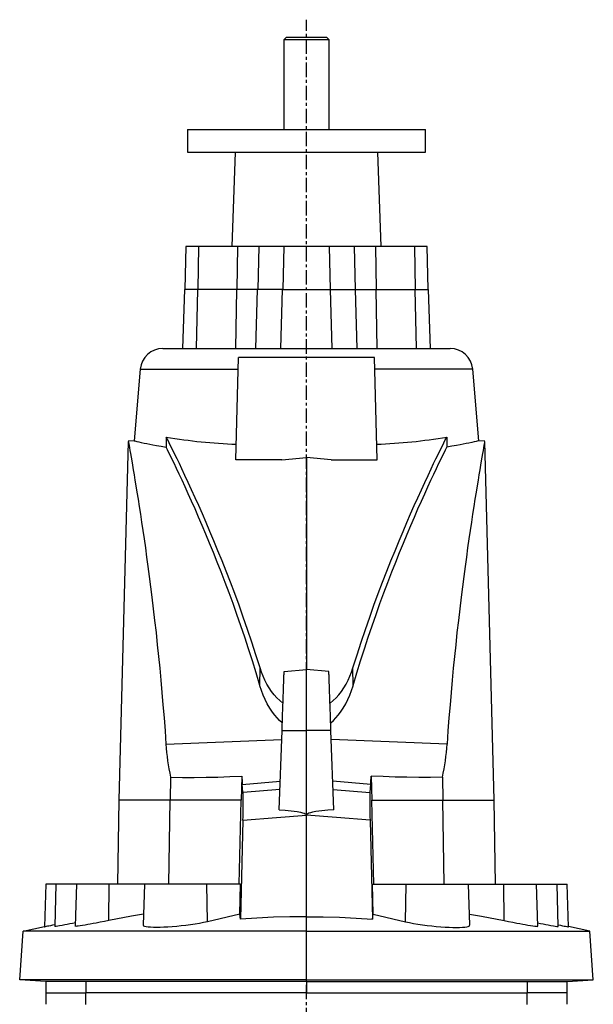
# Model space of a CAD drawing. Extents: x -1477 to 874, y -826 to 3147.
# Tile 4 of 6: x -1450 to -944, y 2271 to 3139. Entities that reach past the tile are written whole.
import ezdxf

# ---------------------------------------------------------------- set-up
doc = ezdxf.new("R2010")
doc.units = 0
doc.linetypes.add('CENTERX2', pattern=[20.32, 12.7, -2.54, 2.54, -2.54])
doc.layers.get('0').update_dxf_attribs({"linetype": 'CONTINUOUS'})

msp = doc.modelspace()

# ---------------------------------------------------------------- linework, layer by layer
at = {"color": 7, "linetype": 'CENTERX2'}
msp.add_line((-1197.26, 913.8), (-1197.26, 3138.6), dxfattribs=at)
at = {"color": 7, "linetype": 'CONTINUOUS'}
for p, q in [((-1215.26, 3122.77), (-1217.26, 3120.77)), ((-1217.26, 3120.77), (-1217.26, 3041.77)), ((-1177.26, 3120.77), (-1217.26, 3120.77)), ((-1179.26, 3122.77), (-1215.26, 3122.77)), ((-1177.26, 3120.77), (-1179.26, 3122.77)), ((-1177.26, 3041.77), (-1177.26, 3120.77)), ((-1302.26, 3041.77), (-1302.26, 3021.77)), ((-1302.26, 3041.77), (-1092.26, 3041.77)), ((-1092.26, 3021.77), (-1092.26, 3041.77)), ((-1302.26, 3021.77), (-1092.26, 3021.77)), ((-1260.29, 3021.77), (-1263.19, 2938.77)), ((-1131.33, 2938.77), (-1134.23, 3021.77)), ((-1303.58, 2938.77), (-1304.58, 2900.77)), ((-1292.57, 2938.77), (-1303.58, 2938.77)), ((-1292.57, 2938.77), (-1293.11, 2900.77)), ((-1258.04, 2938.77), (-1292.57, 2938.77)), ((-1258.04, 2938.77), (-1258.57, 2900.77)), ((-1239.38, 2938.77), (-1258.04, 2938.77)), ((-1239.38, 2938.77), (-1240.22, 2900.77)), ((-1217.34, 2938.77), (-1239.38, 2938.77)), ((-1217.34, 2938.77), (-1218.18, 2900.77)), ((-1177.18, 2938.77), (-1217.34, 2938.77)), ((-1155.14, 2938.77), (-1177.18, 2938.77)), ((-1177.18, 2938.77), (-1176.34, 2900.77)), ((-1136.48, 2938.77), (-1155.14, 2938.77)), ((-1155.14, 2938.77), (-1154.3, 2900.77)), ((-1101.94, 2938.77), (-1136.48, 2938.77)), ((-1136.48, 2938.77), (-1135.94, 2900.77)), ((-1090.94, 2938.77), (-1101.94, 2938.77)), ((-1101.94, 2938.77), (-1101.41, 2900.77)), ((-1089.94, 2900.77), (-1090.94, 2938.77)), ((-1304.76, 2900.77), (-1306.57, 2848.77)), ((-1293.21, 2900.77), (-1304.76, 2900.77)), ((-1294.18, 2848.77), (-1293.21, 2900.77)), ((-1258.67, 2900.77), (-1293.21, 2900.77)), ((-1259.65, 2848.77), (-1258.67, 2900.77)), ((-1240.37, 2900.77), (-1258.67, 2900.77)), ((-1241.9, 2848.77), (-1240.37, 2900.77)), ((-1218.33, 2900.77), (-1240.37, 2900.77)), ((-1219.86, 2848.77), (-1218.33, 2900.77)), ((-1218.33, 2900.77), (-1176.18, 2900.77)), ((-1176.18, 2900.77), (-1154.15, 2900.77)), ((-1174.65, 2848.77), (-1176.18, 2900.77)), ((-1154.15, 2900.77), (-1135.84, 2900.77)), ((-1152.61, 2848.77), (-1154.15, 2900.77)), ((-1135.84, 2900.77), (-1101.31, 2900.77)), ((-1134.87, 2848.77), (-1135.84, 2900.77)), ((-1101.31, 2900.77), (-1089.76, 2900.77)), ((-1100.33, 2848.77), (-1101.31, 2900.77)), ((-1087.94, 2848.77), (-1089.76, 2900.77)), ((-1323.93, 2848.77), (-1070.59, 2848.77)), ((-1259.62, 2750.77), (-1257.26, 2840.77)), ((-1137.26, 2840.77), (-1257.26, 2840.77)), ((-1134.9, 2750.77), (-1137.26, 2840.77)), ((-1343.86, 2830.51), (-1349.37, 2767.46)), ((-1343.86, 2830.51), (-1257.53, 2830.51)), ((-1050.66, 2830.51), (-1136.99, 2830.51)), ((-1045.14, 2767.46), (-1050.66, 2830.51)), ((-1320.92, 2770.67), (-1320.96, 2761.8)), ((-1073.6, 2770.67), (-1073.56, 2761.8)), ((-1354.48, 2766.97), (-1362.76, 2450.77)), ((-1349.33, 2767.47), (-1354.47, 2767.02)), ((-1040.04, 2767.02), (-1045.19, 2767.47)), ((-1031.76, 2450.77), (-1040.04, 2766.97)), ((-1219.08, 2750.77), (-1197.26, 2752.83)), ((-1197.26, 2752.83), (-1197.26, 2565.77)), ((-1175.44, 2750.77), (-1197.26, 2752.83)), ((-1219.08, 2750.77), (-1259.62, 2750.77)), ((-1175.44, 2750.77), (-1134.9, 2750.77)), ((-1238.48, 2551.92), (-1238.24, 2567.26)), ((-1217.02, 2564.04), (-1197.26, 2565.77)), ((-1177.5, 2564.04), (-1197.26, 2565.77)), ((-1197.26, 2512.21), (-1197.26, 2565.77)), ((-1156.04, 2551.92), (-1156.28, 2567.26)), ((-1221.28, 2442.11), (-1218.83, 2512.16)), ((-1218.83, 2512.16), (-1197.26, 2512.21)), ((-1197.26, 2437.41), (-1197.26, 2512.21)), ((-1175.69, 2512.16), (-1197.26, 2512.21)), ((-1173.24, 2442.11), (-1175.69, 2512.16)), ((-1321.23, 2500.2), (-1219.11, 2504.26)), ((-1073.29, 2500.2), (-1175.41, 2504.26)), ((-1317.11, 2471.03), (-1317.56, 2450.77)), ((-1254.27, 2471.92), (-1254.81, 2450.77)), ((-1253.9, 2464.5), (-1220.39, 2467.34)), ((-1140.61, 2464.5), (-1174.12, 2467.34)), ((-1140.24, 2471.92), (-1139.71, 2450.77)), ((-1077.41, 2471.03), (-1076.96, 2450.77)), ((-1220.65, 2460.02), (-1253.26, 2457.5)), ((-1173.87, 2460.02), (-1141.25, 2457.5)), ((-1362.76, 2450.77), (-1364.05, 2376.77)), ((-1317.56, 2450.77), (-1362.76, 2450.77)), ((-1318.66, 2376.77), (-1317.56, 2450.77)), ((-1254.81, 2450.77), (-1317.56, 2450.77)), ((-1256.72, 2376.77), (-1254.81, 2450.77)), ((-1137.8, 2376.77), (-1139.71, 2450.77)), ((-1139.71, 2450.77), (-1076.96, 2450.77)), ((-1075.86, 2376.77), (-1076.96, 2450.77)), ((-1076.96, 2450.77), (-1031.76, 2450.77)), ((-1030.47, 2376.77), (-1031.76, 2450.77)), ((-1253.3, 2433.09), (-1255.52, 2345.89)), ((-1197.26, 2347.88), (-1197.26, 2437.41)), ((-1141.21, 2433.09), (-1139, 2345.89)), ((-1427.26, 2376.77), (-1428.24, 2339.12)), ((-1418.26, 2376.77), (-1427.26, 2376.77)), ((-1418.26, 2376.77), (-1419.24, 2339.34)), ((-1400.26, 2376.77), (-1418.26, 2376.77)), ((-1400.26, 2376.77), (-1401.23, 2339.62)), ((-1371.34, 2376.77), (-1400.26, 2376.77)), ((-1371.48, 2344.62), (-1371.34, 2376.77)), ((-1340.26, 2376.77), (-1371.34, 2376.77)), ((-1340.26, 2376.77), (-1341.21, 2340.42)), ((-1285.18, 2376.77), (-1340.26, 2376.77)), ((-1255.49, 2376.77), (-1285.18, 2376.77)), ((-1284.68, 2343.56), (-1285.18, 2376.77)), ((-1256.14, 2350.24), (-1255.49, 2376.77)), ((-1138.38, 2350.24), (-1139.03, 2376.77)), ((-1139.03, 2376.77), (-1109.33, 2376.77)), ((-1109.83, 2343.56), (-1109.33, 2376.77)), ((-1109.33, 2376.77), (-1054.26, 2376.77)), ((-1053.31, 2340.42), (-1054.26, 2376.77)), ((-1054.26, 2376.77), (-1023.18, 2376.77)), ((-1023.18, 2376.77), (-994.26, 2376.77)), ((-1023.04, 2344.62), (-1023.18, 2376.77)), ((-993.29, 2339.62), (-994.26, 2376.77)), ((-994.26, 2376.77), (-976.26, 2376.77)), ((-975.28, 2339.34), (-976.26, 2376.77)), ((-976.26, 2376.77), (-967.26, 2376.77)), ((-966.27, 2339.12), (-967.26, 2376.77)), ((-1256.14, 2350.24), (-1284.68, 2343.56)), ((-1255.52, 2345.89), (-1256.14, 2350.24)), ((-1197.26, 2335.27), (-1197.26, 2347.88)), ((-1139, 2345.89), (-1138.38, 2350.24)), ((-1138.38, 2350.24), (-1109.83, 2343.56)), ((-1450.26, 2292.38), (-1447.26, 2335.27)), ((-1447.26, 2335.27), (-1428.24, 2339.32)), ((-1197.26, 2335.27), (-1447.26, 2335.27)), ((-1197.26, 2335.27), (-947.26, 2335.27)), ((-1197.26, 2292.38), (-1197.26, 2335.27)), ((-947.26, 2335.27), (-966.28, 2339.32)), ((-944.26, 2292.38), (-947.26, 2335.27)), ((-1197.26, 2292.38), (-1450.26, 2292.38)), ((-1427.26, 2290.77), (-1450.26, 2292.38)), ((-1197.26, 2292.38), (-944.26, 2292.38)), ((-1197.26, 2290.77), (-1197.26, 2292.38)), ((-967.26, 2290.77), (-944.26, 2292.38)), ((-1427.26, 2290.78), (-1427.26, 2280.77)), ((-1391.81, 2290.77), (-1427.26, 2290.77)), ((-1356.34, 2290.77), (-1391.81, 2290.77)), ((-1391.81, 2290.77), (-1391.81, 2290.77)), ((-1391.81, 2290.77), (-1391.81, 2280.77)), ((-1197.26, 2290.77), (-1356.34, 2290.77)), ((-1197.26, 2290.77), (-1038.18, 2290.77)), ((-1197.26, 2290.77), (-1197.26, 2280.77)), ((-1038.18, 2290.77), (-1002.71, 2290.77)), ((-1002.71, 2290.77), (-967.26, 2290.77)), ((-1002.71, 2290.77), (-1002.71, 2290.77)), ((-1002.71, 2290.77), (-1002.71, 2280.77)), ((-967.26, 2280.77), (-967.26, 2290.78)), ((-1427.26, 2280.77), (-1427.26, 2270.83)), ((-1427.26, 2280.77), (-1391.87, 2280.77)), ((-1391.81, 2280.77), (-1391.87, 2280.77)), ((-1391.87, 2270.77), (-1391.87, 2280.77)), ((-1197.26, 2280.77), (-1391.81, 2280.77)), ((-1197.26, 2280.77), (-1002.71, 2280.77)), ((-1002.71, 2280.77), (-1002.64, 2280.77)), ((-1002.64, 2270.77), (-1002.64, 2280.77)), ((-967.26, 2280.77), (-1002.64, 2280.77)), ((-967.26, 2270.83), (-967.26, 2280.77))]:
    msp.add_line(p, q, dxfattribs=at)
for points in [[(-1238.24, 2567.26), (-1241.87, 2578.82), (-1245.54, 2590.11), (-1249.26, 2601.14), (-1252.99, 2611.88), (-1256.79, 2622.48), (-1260.58, 2632.78), (-1264.36, 2642.79), (-1268.12, 2652.49), (-1271.77, 2661.7), (-1275.37, 2670.61), (-1278.92, 2679.2), (-1282.4, 2687.48), (-1285.81, 2695.44), (-1289.13, 2703.07), (-1292.35, 2710.37), (-1295.47, 2717.33), (-1298.63, 2724.27), (-1301.65, 2730.83), (-1304.52, 2736.99), (-1307.24, 2742.75), (-1309.41, 2747.3), (-1311.46, 2751.55), (-1313.37, 2755.5), (-1315.16, 2759.14), (-1316.82, 2762.51), (-1318.34, 2765.55), (-1319.71, 2768.28), (-1320.92, 2770.67)], [(-1156.28, 2567.26), (-1152.65, 2578.82), (-1148.97, 2590.11), (-1145.26, 2601.14), (-1141.52, 2611.88), (-1137.73, 2622.48), (-1133.94, 2632.78), (-1130.15, 2642.79), (-1126.4, 2652.49), (-1122.75, 2661.7), (-1119.14, 2670.61), (-1115.6, 2679.2), (-1112.11, 2687.48), (-1108.71, 2695.44), (-1105.39, 2703.07), (-1102.16, 2710.37), (-1099.05, 2717.33), (-1095.89, 2724.27), (-1092.87, 2730.83), (-1089.99, 2736.99), (-1087.28, 2742.75), (-1085.11, 2747.3), (-1083.06, 2751.55), (-1081.14, 2755.5), (-1079.36, 2759.14), (-1077.7, 2762.51), (-1076.18, 2765.55), (-1074.81, 2768.28), (-1073.6, 2770.67)], [(-1354.47, 2766.97), (-1354.47, 2766.98), (-1354.41, 2766.62), (-1354.27, 2765.89), (-1354.08, 2764.79), (-1353.8, 2763.24), (-1353.45, 2761.28), (-1353.03, 2758.91), (-1352.55, 2756.14), (-1352.02, 2753.14), (-1351.44, 2749.78), (-1350.8, 2746.06), (-1350.1, 2741.98), (-1349.36, 2737.56), (-1348.56, 2732.78), (-1347.72, 2727.66), (-1346.83, 2722.21), (-1345.85, 2716.11), (-1344.83, 2709.64), (-1343.77, 2702.82), (-1342.68, 2695.64), (-1341.61, 2688.44), (-1340.51, 2680.92), (-1339.39, 2673.09), (-1338.26, 2664.96), (-1337.11, 2656.53), (-1335.95, 2647.81), (-1334.79, 2638.8), (-1333.63, 2629.51), (-1332.42, 2619.46), (-1331.21, 2609.11), (-1330.01, 2598.47), (-1328.84, 2587.56), (-1327.79, 2577.41), (-1326.76, 2567.04), (-1325.76, 2556.47), (-1324.79, 2545.7), (-1323.84, 2534.6), (-1322.93, 2523.31), (-1322.06, 2511.84), (-1321.23, 2500.2)], [(-1349.33, 2767.45), (-1349.36, 2767.46), (-1349.14, 2767.41), (-1348.65, 2767.3), (-1347.89, 2767.13), (-1346.87, 2766.9), (-1345.14, 2766.52), (-1342.97, 2766.04), (-1340.37, 2765.49), (-1338.07, 2765.01), (-1335.51, 2764.5), (-1332.72, 2763.94), (-1329.68, 2763.36), (-1325.51, 2762.6), (-1320.96, 2761.8)], [(-1238.48, 2551.92), (-1241.72, 2562.87), (-1245.02, 2573.59), (-1248.36, 2584.08), (-1251.72, 2594.34), (-1255.15, 2604.46), (-1258.6, 2614.34), (-1262.04, 2623.96), (-1265.48, 2633.32), (-1269.01, 2642.71), (-1272.51, 2651.82), (-1275.98, 2660.63), (-1279.39, 2669.14), (-1282.75, 2677.34), (-1286.04, 2685.24), (-1289.25, 2692.82), (-1292.38, 2700.08), (-1295.55, 2707.35), (-1298.62, 2714.26), (-1301.56, 2720.79), (-1304.36, 2726.94), (-1307.01, 2732.71), (-1309.52, 2738.08), (-1311.86, 2743.04), (-1314.03, 2747.6), (-1315.67, 2751), (-1317.18, 2754.12), (-1318.57, 2756.97), (-1319.83, 2759.53), (-1320.96, 2761.8)], [(-1156.04, 2551.92), (-1152.79, 2562.87), (-1149.5, 2573.59), (-1146.16, 2584.08), (-1142.79, 2594.34), (-1139.36, 2604.46), (-1135.92, 2614.34), (-1132.48, 2623.96), (-1129.04, 2633.32), (-1125.51, 2642.71), (-1122.01, 2651.82), (-1118.54, 2660.63), (-1115.13, 2669.14), (-1111.77, 2677.34), (-1108.48, 2685.24), (-1105.27, 2692.82), (-1102.14, 2700.08), (-1098.96, 2707.35), (-1095.9, 2714.26), (-1092.96, 2720.79), (-1090.16, 2726.94), (-1087.5, 2732.71), (-1085, 2738.08), (-1082.66, 2743.04), (-1080.48, 2747.6), (-1078.85, 2751), (-1077.34, 2754.12), (-1075.95, 2756.97), (-1074.69, 2759.53), (-1073.56, 2761.8)], [(-1045.19, 2767.45), (-1045.16, 2767.46), (-1045.38, 2767.41), (-1045.86, 2767.3), (-1046.62, 2767.13), (-1047.65, 2766.9), (-1049.38, 2766.52), (-1051.55, 2766.04), (-1054.15, 2765.49), (-1056.45, 2765.01), (-1059, 2764.5), (-1061.8, 2763.94), (-1064.84, 2763.36), (-1069.01, 2762.6), (-1073.56, 2761.8)], [(-1040.05, 2766.97), (-1040.05, 2766.98), (-1040.11, 2766.62), (-1040.24, 2765.89), (-1040.44, 2764.79), (-1040.72, 2763.24), (-1041.07, 2761.28), (-1041.48, 2758.91), (-1041.97, 2756.14), (-1042.5, 2753.14), (-1043.08, 2749.78), (-1043.72, 2746.06), (-1044.42, 2741.98), (-1045.16, 2737.56), (-1045.96, 2732.78), (-1046.8, 2727.66), (-1047.69, 2722.21), (-1048.67, 2716.11), (-1049.69, 2709.64), (-1050.74, 2702.82), (-1051.84, 2695.64), (-1052.91, 2688.44), (-1054.01, 2680.92), (-1055.13, 2673.09), (-1056.26, 2664.96), (-1057.41, 2656.53), (-1058.56, 2647.81), (-1059.73, 2638.8), (-1060.89, 2629.51), (-1062.1, 2619.46), (-1063.31, 2609.11), (-1064.51, 2598.47), (-1065.68, 2587.56), (-1066.73, 2577.41), (-1067.76, 2567.04), (-1068.76, 2556.47), (-1069.73, 2545.7), (-1070.68, 2534.6), (-1071.59, 2523.31), (-1072.46, 2511.84), (-1073.29, 2500.2)], [(-1217.99, 2536.2), (-1220.82, 2538.45), (-1223.39, 2540.89), (-1225.8, 2543.56), (-1227.99, 2546.36), (-1230.21, 2549.63), (-1232.21, 2552.99), (-1233.99, 2556.42), (-1235.6, 2560), (-1237.02, 2563.61), (-1238.24, 2567.26)], [(-1218.83, 2512.16), (-1218.74, 2514.73), (-1218.65, 2517.29), (-1218.56, 2519.83), (-1218.47, 2522.35), (-1218.39, 2524.84), (-1218.3, 2527.3), (-1218.22, 2529.73), (-1218.13, 2532.11), (-1218.05, 2534.44), (-1217.97, 2536.71), (-1217.89, 2538.93), (-1217.82, 2541.08), (-1217.75, 2543.15), (-1217.68, 2545.16), (-1217.61, 2547.08), (-1217.55, 2548.92), (-1217.48, 2550.67), (-1217.43, 2552.33), (-1217.37, 2553.89), (-1217.32, 2555.35), (-1217.27, 2556.7), (-1217.23, 2557.95), (-1217.19, 2559.09), (-1217.15, 2560.12), (-1217.12, 2561.03), (-1217.1, 2561.82), (-1217.07, 2562.5), (-1217.05, 2563.05), (-1217.04, 2563.48), (-1217.03, 2563.79), (-1217.02, 2563.98), (-1217.02, 2564.04)], [(-1175.69, 2512.16), (-1175.78, 2514.73), (-1175.87, 2517.29), (-1175.96, 2519.83), (-1176.04, 2522.35), (-1176.13, 2524.84), (-1176.22, 2527.3), (-1176.3, 2529.73), (-1176.38, 2532.11), (-1176.47, 2534.44), (-1176.55, 2536.71), (-1176.62, 2538.93), (-1176.7, 2541.08), (-1176.77, 2543.15), (-1176.84, 2545.16), (-1176.91, 2547.08), (-1176.97, 2548.92), (-1177.03, 2550.67), (-1177.09, 2552.33), (-1177.15, 2553.89), (-1177.2, 2555.35), (-1177.24, 2556.7), (-1177.29, 2557.95), (-1177.33, 2559.09), (-1177.36, 2560.12), (-1177.39, 2561.03), (-1177.42, 2561.82), (-1177.45, 2562.5), (-1177.47, 2563.05), (-1177.48, 2563.48), (-1177.49, 2563.79), (-1177.5, 2563.98), (-1177.5, 2564.04)], [(-1176.53, 2536.2), (-1173.7, 2538.45), (-1171.12, 2540.89), (-1168.72, 2543.56), (-1166.53, 2546.36), (-1164.3, 2549.63), (-1162.31, 2552.99), (-1160.53, 2556.42), (-1158.92, 2560), (-1157.5, 2563.61), (-1156.28, 2567.26)], [(-1218.59, 2518.92), (-1221.01, 2521.03), (-1223.23, 2523.28), (-1225.32, 2525.69), (-1227.24, 2528.21), (-1229.67, 2531.82), (-1231.83, 2535.54), (-1233.75, 2539.35), (-1235.49, 2543.31), (-1237.01, 2547.33), (-1238.32, 2551.37), (-1238.48, 2551.92)], [(-1175.92, 2518.92), (-1173.51, 2521.03), (-1171.28, 2523.28), (-1169.2, 2525.69), (-1167.27, 2528.21), (-1164.85, 2531.82), (-1162.69, 2535.54), (-1160.77, 2539.35), (-1159.03, 2543.31), (-1157.51, 2547.33), (-1156.2, 2551.37), (-1156.04, 2551.92)], [(-1317.11, 2471.03), (-1306.72, 2470.82), (-1296.31, 2470.77), (-1285.86, 2470.87), (-1275.35, 2471.1), (-1264.82, 2471.45), (-1254.27, 2471.92)], [(-1077.41, 2471.03), (-1087.79, 2470.82), (-1098.21, 2470.77), (-1108.66, 2470.87), (-1119.17, 2471.1), (-1129.7, 2471.45), (-1140.24, 2471.92)], [(-1253.26, 2457.5), (-1253.3, 2457.92), (-1253.9, 2464.5)], [(-1141.25, 2457.5), (-1141.22, 2457.92), (-1140.61, 2464.5)], [(-1221.28, 2442.11), (-1215.99, 2441.78), (-1210.72, 2441.31), (-1205.47, 2440.64), (-1202.63, 2440.12), (-1200.72, 2439.65), (-1199.43, 2439.23), (-1198.3, 2438.71), (-1197.68, 2438.26), (-1197.41, 2437.92), (-1197.28, 2437.6), (-1197.26, 2437.41)], [(-1173.24, 2442.11), (-1178.53, 2441.78), (-1183.8, 2441.31), (-1189.05, 2440.64), (-1191.89, 2440.12), (-1193.8, 2439.65), (-1195.09, 2439.23), (-1196.22, 2438.71), (-1196.83, 2438.26), (-1197.11, 2437.92), (-1197.24, 2437.6), (-1197.26, 2437.41)], [(-1253.3, 2433.09), (-1223.58, 2435.38), (-1197.26, 2437.41)], [(-1141.21, 2433.09), (-1170.94, 2435.38), (-1197.26, 2437.41)], [(-1371.48, 2344.62), (-1375.42, 2343.85), (-1379.25, 2343.11), (-1382.9, 2342.41), (-1385.5, 2341.93), (-1387.96, 2341.48), (-1390.26, 2341.07), (-1392.38, 2340.7), (-1394.86, 2340.29), (-1396.97, 2339.96), (-1398.69, 2339.72), (-1399.95, 2339.58), (-1400.79, 2339.52), (-1401.19, 2339.56), (-1401.18, 2339.61)], [(-1340.95, 2350.27), (-1351.68, 2348.35), (-1371.48, 2344.62)], [(-1284.68, 2343.56), (-1288.1, 2342.82), (-1291.76, 2342.12), (-1295.59, 2341.47), (-1299.55, 2340.88), (-1303.61, 2340.35), (-1307.68, 2339.89), (-1311.69, 2339.5), (-1315.63, 2339.18), (-1319.43, 2338.93), (-1323.02, 2338.75), (-1326.39, 2338.64), (-1329.5, 2338.61), (-1332.29, 2338.64), (-1334.75, 2338.74), (-1336.85, 2338.9), (-1338.55, 2339.13), (-1339.85, 2339.42), (-1340.72, 2339.77), (-1341.16, 2340.18), (-1341.15, 2340.42)], [(-1197.26, 2347.88), (-1211.82, 2347.88), (-1226.38, 2347.53), (-1240.96, 2346.86), (-1255.52, 2345.89)], [(-1197.26, 2347.88), (-1182.7, 2347.88), (-1168.14, 2347.53), (-1153.56, 2346.86), (-1139, 2345.89)], [(-1109.83, 2343.56), (-1106.41, 2342.82), (-1102.76, 2342.12), (-1098.93, 2341.47), (-1094.97, 2340.88), (-1090.91, 2340.35), (-1086.83, 2339.89), (-1082.83, 2339.5), (-1078.89, 2339.18), (-1075.09, 2338.93), (-1071.5, 2338.75), (-1068.12, 2338.64), (-1065.02, 2338.61), (-1062.23, 2338.64), (-1059.76, 2338.74), (-1057.67, 2338.9), (-1055.97, 2339.13), (-1054.67, 2339.42), (-1053.8, 2339.77), (-1053.36, 2340.18), (-1053.37, 2340.42)], [(-1053.56, 2350.27), (-1042.84, 2348.35), (-1023.04, 2344.62)], [(-1023.04, 2344.62), (-1019.1, 2343.85), (-1015.26, 2343.11), (-1011.62, 2342.41), (-1009.02, 2341.93), (-1006.56, 2341.48), (-1004.25, 2341.07), (-1002.14, 2340.7), (-999.66, 2340.29), (-997.54, 2339.96), (-995.83, 2339.72), (-994.57, 2339.58), (-993.73, 2339.52), (-993.32, 2339.56), (-993.34, 2339.61)], [(-1419.2, 2340.86), (-1419.44, 2340.81), (-1421.34, 2340.43), (-1423.03, 2340.09), (-1424.51, 2339.79), (-1425.75, 2339.55), (-1427, 2339.31), (-1427.83, 2339.16), (-1428.22, 2339.1), (-1428.19, 2339.12)], [(-1401.16, 2342.53), (-1403.52, 2342.07), (-1405.98, 2341.59), (-1408.29, 2341.14), (-1410.41, 2340.74), (-1412.89, 2340.28), (-1415.01, 2339.91), (-1416.72, 2339.62), (-1417.97, 2339.42), (-1418.81, 2339.32), (-1419.21, 2339.31), (-1419.19, 2339.34)], [(-993.36, 2342.53), (-991, 2342.07), (-988.54, 2341.59), (-986.23, 2341.14), (-984.11, 2340.74), (-981.63, 2340.28), (-979.51, 2339.91), (-977.8, 2339.62), (-976.54, 2339.42), (-975.71, 2339.32), (-975.31, 2339.31), (-975.33, 2339.34)], [(-975.32, 2340.86), (-975.08, 2340.81), (-973.18, 2340.43), (-971.49, 2340.09), (-970.01, 2339.79), (-968.77, 2339.55), (-967.51, 2339.31), (-966.69, 2339.16), (-966.3, 2339.1), (-966.32, 2339.12)]]:
    msp.add_lwpolyline(points, dxfattribs=at)
for centre, radius, start, end in [((-1323.93, 2828.77), 20, 90, 175), ((-1070.59, 2828.77), 20, 5, 90), ((-1240.84, 3252.22), 488.16, 260.5586, 267.83792), ((-1153.68, 3252.22), 488.16, 272.16208, 279.4414), ((-1148.83, 2509.68), 172.66, 183.14909, 192.93567), ((-1245.69, 2509.68), 172.66, 347.06433, 356.85091), ((-1125.17, 2474.62), 129.14, 181.19803, 184.49257), ((-1269.35, 2474.62), 129.14, 355.50743, 358.80197), ((-1596.18, 2445.86), 343.11, 357.86729, 1.94504), ((-798.34, 2445.86), 343.11, 178.05496, 182.13271)]:
    msp.add_arc(centre, radius, start, end, dxfattribs=at)

doc.saveas('drawing.dxf')
